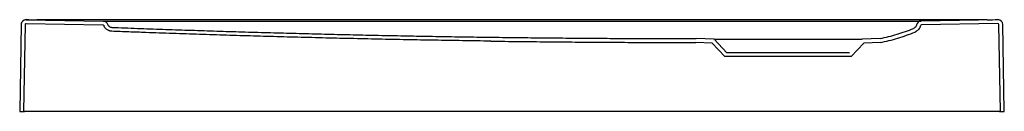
# Model space of a CAD drawing. Header units: millimetres. Extents: x 3784.907 to 3785.709, y 2086.834 to 2086.909.
import ezdxf

# ---------------------------------------------------------------- set-up
doc = ezdxf.new("R2010")
doc.units = ezdxf.units.MM
doc.layers.add('SANINDUSA', color=3, linetype='Continuous')

msp = doc.modelspace()

# ---------------------------------------------------------------- linework, layer by layer
at = {"layer": 'SANINDUSA'}
for p, q in [((3784.90809, 2086.90483), (3784.90685, 2086.83383)), ((3784.91129, 2086.90477), (3784.91005, 2086.83383)), ((3784.91211, 2086.90556), (3784.97475, 2086.90447)), ((3784.91216, 2086.90876), (3784.9748, 2086.90767)), ((3785.69544, 2086.90876), (3784.92089, 2086.90876)), ((3785.70416, 2086.90876), (3785.64179, 2086.90767)), ((3785.70422, 2086.90556), (3785.64185, 2086.90447)), ((3785.70627, 2086.83383), (3785.70503, 2086.90477)), ((3785.70947, 2086.83383), (3785.70823, 2086.90483)), ((3785.45153, 2086.89012), (3785.45809, 2086.89012)), ((3785.47142, 2086.88965), (3785.45809, 2086.89012)), ((3785.47285, 2086.8928), (3785.45817, 2086.89332)), ((3785.48178, 2086.8786), (3785.47142, 2086.88965)), ((3785.48316, 2086.8818), (3785.47285, 2086.8928)), ((3785.47285, 2086.8928), (3785.59347, 2086.8928)), ((3785.59491, 2086.88965), (3785.58455, 2086.8786)), ((3785.60815, 2086.89332), (3785.59347, 2086.8928)), ((3785.60847, 2086.89013), (3785.59491, 2086.88965)), ((3785.58316, 2086.8818), (3785.48316, 2086.8818)), ((3785.58455, 2086.8786), (3785.48178, 2086.8786)), ((3784.90685, 2086.83383), (3784.91005, 2086.83383)), ((3784.91005, 2086.83383), (3784.91085, 2086.83383)), ((3785.70547, 2086.83383), (3784.91085, 2086.83383)), ((3785.70547, 2086.83383), (3785.70627, 2086.83383)), ((3785.70627, 2086.83383), (3785.70947, 2086.83383))]:
    msp.add_line(p, q, dxfattribs=at)
at = {"layer": 'SANINDUSA', "flags": 128}
msp.add_lwpolyline([(3784.98357, 2086.90766), (3784.99957, 2086.90766), (3785.06357, 2086.90766), (3785.31957, 2086.90767), (3785.37216, 2086.90767), (3785.53316, 2086.90767)], dxfattribs=at)
at = {"layer": 'SANINDUSA'}
for centre, radius, start, end in [((3784.91209, 2086.9048), 0.004, 89.49884, 178.99892), ((3784.91209, 2086.90476), 0.004, 89, 179), ((3784.91209, 2086.90476), 0.0008, 89, 179), ((3785.64186, 2086.90367), 0.004, 91, 167.97431), ((3785.64186, 2086.90367), 0.0008, 91, 167.97431), ((3785.70423, 2086.90476), 0.004, 1, 91), ((3785.70423, 2086.9048), 0.004, 1.00108, 90.50116), ((3785.70423, 2086.90476), 0.0008, 1, 91)]:
    msp.add_arc(centre, radius, start, end, dxfattribs=at)
for centre, major_axis, start_param, end_param in [((3784.92089, 2087.40868), (-0.70988, 0.0001), 1.558552, 1.570893), ((3785.69544, 2087.40868), (-0.70988, -0.0001), 1.570699, 1.58304)]:
    msp.add_ellipse(centre, major_axis=major_axis, ratio=0.704236, start_param=start_param, end_param=end_param, dxfattribs=at)
for points, knots in [([(3784.97475, 2086.90447), (3784.97477, 2086.90446), (3784.97483, 2086.90446), (3784.9749, 2086.90445), (3784.97499, 2086.90442), (3784.97509, 2086.90438), (3784.9752, 2086.90432), (3784.97529, 2086.90425), (3784.97537, 2086.90416), (3784.97543, 2086.90406), (3784.97547, 2086.90398), (3784.97548, 2086.90395)], [0, 0, 0, 0, 0.083348, 0.166281, 0.24963, 0.374462, 0.499294, 0.624183, 0.749073, 0.874536, 1, 1, 1, 1]), ([(3784.9748, 2086.90767), (3784.9752, 2086.90766), (3784.9756, 2086.90759), (3784.97636, 2086.90734), (3784.97672, 2086.90716), (3784.97737, 2086.9067), (3784.97766, 2086.90642), (3784.97814, 2086.90579), (3784.97834, 2086.90544), (3784.97848, 2086.90506)], [0, 0, 0, 0, 0.25, 0.25, 0.5, 0.5, 0.75, 0.75, 1, 1, 1, 1]), ([(3784.97484, 2086.90767), (3784.97484, 2086.90767), (3784.97489, 2086.90767), (3784.97507, 2086.90767), (3784.97521, 2086.90767), (3784.97558, 2086.90767), (3784.97581, 2086.90767), (3784.97635, 2086.90767), (3784.97666, 2086.90767), (3784.97734, 2086.90767), (3784.97771, 2086.90767), (3784.97832, 2086.90767), (3784.97852, 2086.90767), (3784.97895, 2086.90767), (3784.97939, 2086.90767), (3784.97984, 2086.90767), (3784.9803, 2086.90767), (3784.98054, 2086.90767), (3784.98125, 2086.90767), (3784.98174, 2086.90767), (3784.98222, 2086.90767)], [0, 0, 0, 0, 0.125, 0.125, 0.25, 0.25, 0.375, 0.375, 0.5, 0.5, 0.625, 0.625, 0.6875, 0.6875, 0.75, 0.8125, 0.8125, 0.875, 0.875, 1, 1, 1, 1]), ([(3784.98195, 2086.89927), (3784.98186, 2086.89927), (3784.98169, 2086.89928), (3784.98142, 2086.89931), (3784.98116, 2086.89934), (3784.9809, 2086.89938), (3784.98064, 2086.89944), (3784.98039, 2086.8995), (3784.98013, 2086.89957), (3784.97963, 2086.89974), (3784.9789, 2086.90005), (3784.978, 2086.90061), (3784.97718, 2086.90129), (3784.9766, 2086.90195), (3784.97619, 2086.90253), (3784.97592, 2086.90298), (3784.97568, 2086.90345), (3784.97555, 2086.90378), (3784.97548, 2086.90395)], [0, 0, 0, 0, 0.031383, 0.06264, 0.093812, 0.124941, 0.15607, 0.187242, 0.218499, 0.249882, 0.37482, 0.499757, 0.62476, 0.749764, 0.812493, 0.874882, 0.937271, 1, 1, 1, 1]), ([(3784.97848, 2086.90506), (3784.97862, 2086.9047), (3784.97881, 2086.90435), (3784.97928, 2086.90373), (3784.97957, 2086.90345), (3784.9802, 2086.90299), (3784.98055, 2086.90281), (3784.98129, 2086.90255), (3784.98168, 2086.90248), (3784.98207, 2086.90247)], [0, 0, 0, 0, 0.25, 0.25, 0.5, 0.5, 0.75, 0.75, 1, 1, 1, 1]), ([(3785.63411, 2086.90767), (3785.63459, 2086.90767), (3785.63508, 2086.90767), (3785.63603, 2086.90767), (3785.63649, 2086.90767), (3785.63738, 2086.90767), (3785.63781, 2086.90767), (3785.63862, 2086.90767), (3785.639, 2086.90767), (3785.63968, 2086.90767), (3785.63998, 2086.90767), (3785.64038, 2086.90767), (3785.64051, 2086.90767), (3785.64074, 2086.90767), (3785.64094, 2086.90767), (3785.6411, 2086.90767), (3785.64124, 2086.90767), (3785.6413, 2086.90767), (3785.64144, 2086.90767), (3785.64149, 2086.90767), (3785.64148, 2086.90767)], [0, 0, 0, 0, 0.125, 0.125, 0.25, 0.25, 0.375, 0.375, 0.5, 0.5, 0.625, 0.625, 0.6875, 0.6875, 0.75, 0.8125, 0.8125, 0.875, 0.875, 1, 1, 1, 1]), ([(3785.63795, 2086.9045), (3785.63792, 2086.90435), (3785.63787, 2086.90419), (3785.63777, 2086.90388), (3785.6377, 2086.90373), (3785.63749, 2086.90329), (3785.63731, 2086.90302), (3785.637, 2086.90264), (3785.63689, 2086.90252), (3785.63665, 2086.9023), (3785.63652, 2086.9022), (3785.63613, 2086.90191), (3785.63584, 2086.90175), (3785.63554, 2086.90163)], [0, 0, 0, 0, 0.125, 0.125, 0.25, 0.25, 0.5, 0.5, 0.625, 0.625, 0.75, 0.75, 1, 1, 1, 1]), ([(3785.64108, 2086.90384), (3785.64102, 2086.90355), (3785.64094, 2086.90327), (3785.64075, 2086.90272), (3785.64064, 2086.90244), (3785.64025, 2086.90165), (3785.63993, 2086.90117), (3785.63937, 2086.90049), (3785.63916, 2086.90027), (3785.63874, 2086.89988), (3785.63851, 2086.89969), (3785.63781, 2086.89918), (3785.63729, 2086.89889), (3785.63674, 2086.89866)], [0, 0, 0, 0, 0.125, 0.125, 0.25, 0.25, 0.5, 0.5, 0.625, 0.625, 0.75, 0.75, 1, 1, 1, 1]), ([(3785.00961, 2086.89824), (3785.005, 2086.8984), (3784.99578, 2086.89874), (3784.98656, 2086.89909), (3784.98195, 2086.89927)], [0, 0, 0, 0, 0.500033, 1, 1, 1, 1]), ([(3784.98207, 2086.90247), (3784.98552, 2086.90233), (3784.99242, 2086.90207), (3785.00277, 2086.90169), (3785.01312, 2086.90131), (3785.02346, 2086.90094), (3785.03381, 2086.90058), (3785.04416, 2086.90023), (3785.05451, 2086.89989), (3785.06486, 2086.89956), (3785.0752, 2086.89923), (3785.08555, 2086.89892), (3785.0959, 2086.89861), (3785.10625, 2086.89831), (3785.1166, 2086.89802), (3785.12695, 2086.89774), (3785.13729, 2086.89747), (3785.14764, 2086.89721), (3785.15799, 2086.89695), (3785.16834, 2086.89671), (3785.17869, 2086.89647), (3785.18904, 2086.89624), (3785.19939, 2086.89602), (3785.20974, 2086.89581), (3785.22009, 2086.8956), (3785.23044, 2086.89541), (3785.24079, 2086.89522), (3785.25114, 2086.89504), (3785.26149, 2086.89488), (3785.27184, 2086.89472), (3785.28219, 2086.89457), (3785.29254, 2086.89442), (3785.30289, 2086.89429), (3785.31324, 2086.89416), (3785.32359, 2086.89405), (3785.33394, 2086.89394), (3785.34429, 2086.89384), (3785.35465, 2086.89375), (3785.365, 2086.89367), (3785.37535, 2086.89359), (3785.3857, 2086.89353), (3785.39605, 2086.89347), (3785.4064, 2086.89342), (3785.41675, 2086.89339), (3785.42711, 2086.89336), (3785.43746, 2086.89333), (3785.44781, 2086.89332), (3785.45471, 2086.89332), (3785.45816, 2086.89332)], [0, 0, 0, 0, 0.0217444, 0.0434884, 0.0652319, 0.0869751, 0.1087177, 0.13046, 0.152202, 0.1739435, 0.1956847, 0.2174255, 0.2391661, 0.2609063, 0.2826462, 0.3043859, 0.3261253, 0.3478644, 0.3696034, 0.3913421, 0.4130806, 0.4348189, 0.456557, 0.478295, 0.5000329, 0.5217706, 0.5435083, 0.5652458, 0.5869832, 0.6087206, 0.630458, 0.6521953, 0.6739326, 0.6956698, 0.7174071, 0.7391445, 0.7608818, 0.7826192, 0.8043567, 0.8260943, 0.847832, 0.8695698, 0.8913078, 0.9130458, 0.9347841, 0.9565225, 0.9782612, 1, 1, 1, 1]), ([(3785.11928, 2086.89475), (3785.11562, 2086.89485), (3785.10831, 2086.89505), (3785.09734, 2086.89537), (3785.08637, 2086.89569), (3785.0754, 2086.89603), (3785.06443, 2086.89637), (3785.05346, 2086.89672), (3785.0425, 2086.89709), (3785.03153, 2086.89746), (3785.02057, 2086.89784), (3785.01326, 2086.8981), (3785.00961, 2086.89824)], [0, 0, 0, 0, 0.10003, 0.200052, 0.300068, 0.400078, 0.500081, 0.600077, 0.700067, 0.800051, 0.900029, 1, 1, 1, 1]), ([(3785.60816, 2086.89332), (3785.61283, 2086.89425), (3785.61745, 2086.89543), (3785.62657, 2086.89821), (3785.63108, 2086.89982), (3785.63554, 2086.90163)], [0, 0, 0, 0, 0.5, 0.5, 1, 1, 1, 1]), ([(3785.60817, 2086.89006), (3785.61304, 2086.89101), (3785.61786, 2086.89222), (3785.62738, 2086.8951), (3785.63209, 2086.89678), (3785.63674, 2086.89866)], [0, 0, 0, 0, 0.5, 0.5, 1, 1, 1, 1]), ([(3785.29082, 2086.89125), (3785.28701, 2086.8913), (3785.27938, 2086.8914), (3785.26794, 2086.89157), (3785.25651, 2086.89176), (3785.24507, 2086.89195), (3785.23363, 2086.89215), (3785.2222, 2086.89236), (3785.21076, 2086.89258), (3785.19933, 2086.89282), (3785.18789, 2086.89306), (3785.17645, 2086.89332), (3785.16502, 2086.89358), (3785.15358, 2086.89386), (3785.14215, 2086.89414), (3785.13071, 2086.89444), (3785.12309, 2086.89465), (3785.11928, 2086.89475)], [0, 0, 0, 0, 0.066663, 0.133326, 0.199989, 0.266653, 0.333318, 0.399983, 0.466648, 0.533314, 0.599981, 0.666649, 0.733317, 0.799986, 0.866657, 0.933328, 1, 1, 1, 1]), ([(3785.29082, 2086.89125), (3785.29465, 2086.8912), (3785.3023, 2086.89109), (3785.31379, 2086.89096), (3785.32527, 2086.89083), (3785.33675, 2086.89071), (3785.34823, 2086.8906), (3785.35971, 2086.89051), (3785.37119, 2086.89042), (3785.38267, 2086.89035), (3785.39415, 2086.89028), (3785.40563, 2086.89023), (3785.4171, 2086.89018), (3785.42858, 2086.89015), (3785.44006, 2086.89013), (3785.4477, 2086.89012), (3785.45153, 2086.89012)], [0, 0, 0, 0, 0.071467, 0.142927, 0.214382, 0.28583, 0.357273, 0.42871, 0.50014, 0.571566, 0.642985, 0.714399, 0.785808, 0.85721, 0.928608, 1, 1, 1, 1])]:
    msp.add_open_spline(points, degree=3, knots=knots, dxfattribs=at)
for points in [[(3784.98222, 2086.90767), (3784.98267, 2086.90766), (3784.98312, 2086.90766), (3784.98357, 2086.90766)], [(3785.53316, 2086.90767), (3785.56636, 2086.90767), (3785.59956, 2086.90767), (3785.63275, 2086.90766)], [(3785.63275, 2086.90766), (3785.6332, 2086.90766), (3785.63366, 2086.90766), (3785.63411, 2086.90767)]]:
    msp.add_open_spline(points, degree=3, dxfattribs=at)

doc.saveas('drawing.dxf')
